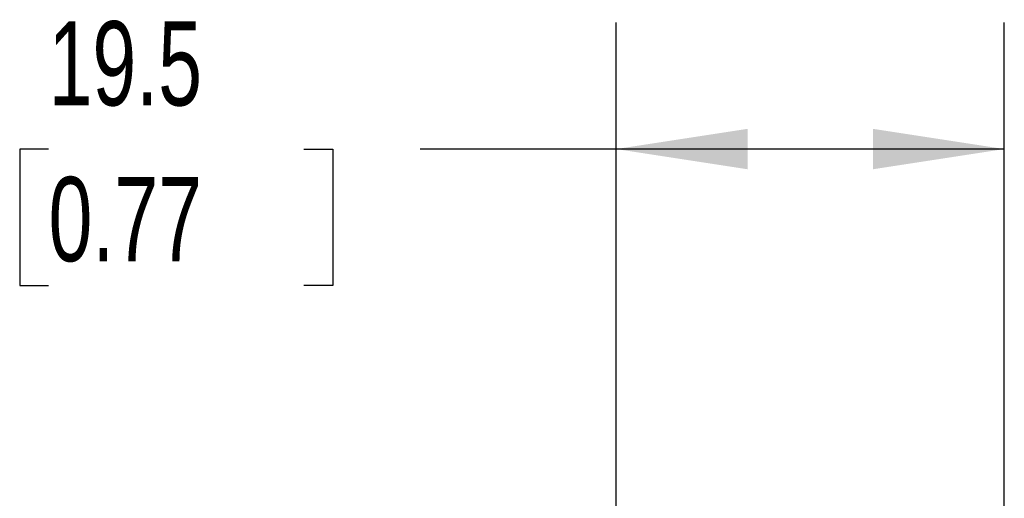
# Model space of a CAD drawing. Header units: millimetres. Extents: x 13 to 546, y 13 to 419.
# Tile 7 of 21: x 104 to 154, y 190 to 214. Entities that reach past the tile are written whole.
import ezdxf

# ---------------------------------------------------------------- set-up
doc = ezdxf.new("R2010")
doc.units = ezdxf.units.MM
doc.header["$LTSCALE"] = 2
doc.linetypes.add('SLD-Solid', pattern=[0])
doc.layers.add('DIMENSIONS', color=140, linetype='SLD-Solid', lineweight=25)
doc.styles.add('SLDTEXTSTYLE0', font='TXT', dxfattribs={"width": 0.7})
doc.dimstyles.new('SLDDIMSTYLE1', dxfattribs={"dimtxt": 4.316016, "dimasz": 6.604, "dimexe": 0, "dimexo": 0.0625, "dimgap": 1.079004, "dimtad": 0, "dimtih": 1, "dimtoh": 1, "dimdec": 1, "dimrnd": 1e-09, "dimzin": 12, "dimdsep": 46, "dimtxsty": 'SLDTEXTSTYLE0', "dimsah": 1, "dimcen": 0.09, "dimadec": 0, "dimazin": 3, "dimtfac": 1, "dimtdec": 1, "dimtofl": 0, "dimtmove": 0, "dimatfit": 3, "dimfxl": 0, "dimfrac": 2, "dimtolj": 1, "dimtzin": 12, "dimarcsym": 0})

# ---------------------------------------------------------------- blocks, each defined once
blk = doc.blocks.new('_D_1')
at = {"layer": 'DIMENSIONS'}
for p, q in [((134.443, 150.69), (134.443, 214.05)), ((153.943, 154.83), (153.943, 214.05)), ((105.926, 207.7), (104.477, 207.7)), ((104.477, 207.7), (104.477, 200.841)), ((118.751, 207.7), (120.201, 207.7)), ((120.201, 207.7), (120.201, 200.841)), ((134.443, 207.7), (124.6, 207.7)), ((153.943, 207.7), (134.443, 207.7)), ((104.477, 200.841), (105.926, 200.841)), ((120.201, 200.841), (118.751, 200.841))]:
    blk.add_line(p, q, dxfattribs=at)
for points in [[(134.443, 207.7), (141.047, 206.684), (141.047, 208.716)], [(153.943, 207.7), (147.339, 208.716), (147.339, 206.684)]]:
    blk.add_solid(points, dxfattribs=at)
at = {"layer": 'DIMENSIONS', "char_height": 4.2333, "attachment_point": 1, "style": 'SLDTEXTSTYLE0'}
for s, insert in [('19.5', (105.926, 214.123)), ('0.77', (105.926, 206.298))]:
    blk.add_mtext(s, dxfattribs=dict(at, insert=insert))

msp = doc.modelspace()

# ---------------------------------------------------------------- dimensions: what is measured, and where the dimension line sits
at = {"layer": 'DIMENSIONS'}
dim = msp.add_linear_dim(base=(134.443, 207.7), p1=(153.943, 152.29), p2=(134.443, 148.15), dimstyle='SLDDIMSTYLE1', dxfattribs=at)
dim.commit()
dim.dimension.update_dxf_attribs({"geometry": '_D_1', "text_midpoint": (112.339, 207.7), "dimtype": 160})

doc.saveas('drawing.dxf')
